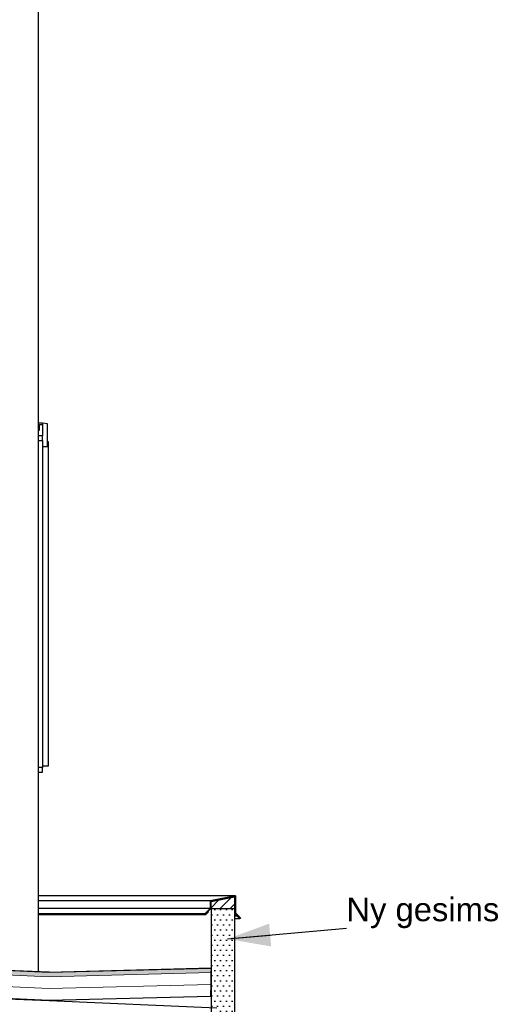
# Model space of a CAD drawing. Header units: millimetres. Extents: x -82116 to -59237, y -2070 to 13065.
# Tile 65 of 66: x -61269 to -59237, y 6763 to 10960. Entities that reach past the tile are written whole.
import ezdxf

# ---------------------------------------------------------------- set-up
doc = ezdxf.new("R2010")
doc.units = ezdxf.units.MM
doc.header["$LTSCALE"] = 0.5
doc.header["$MEASUREMENT"] = 0
doc.linetypes.add('PLINE', pattern=[0])
for name, color, linetype in [('235- Utvendig kledning og overflate(Nye konstruksjoner)', 7, 'Continuous'), ('244- Vinduer_ dører_ foldevegger(Nye konstruksjoner)', 7, 'Continuous'), ('261- Primærkonstruksjon (tak)', 7, 'Continuous'), ('262- Taktekking (Skravur)(Nye konstruksjoner)', 7, 'Continuous'), ('265- Gesimser_ takrenner og nedløp (Skravur)(Nye konstruksjoner)', 7, 'Continuous'), ('265- Gesimser_ takrenner og nedløp(Nye konstruksjoner)', 7, 'Continuous'), ('832- Tekst bygning(Nye konstruksjoner)', 7, 'Continuous')]:
    doc.layers.add(name, color=color, linetype=linetype)
doc.layers.add('262- Taktekking(Nye konstruksjoner)', color=7, linetype='Continuous', lineweight=0)
doc.styles.add('GENERATED_STYLE_3', font='arial.ttf')
doc.dimstyles.new('GENERATED_STYLE__2', dxfattribs={"dimtxt": 0.18, "dimasz": 182.4, "dimexe": 0.18, "dimexo": 0.0625, "dimgap": 0, "dimtad": 0, "dimtih": 1, "dimtoh": 1, "dimdec": 4, "dimzin": 0, "dimdsep": 46, "dimcen": 0.09, "dimadec": 0, "dimazin": 0, "dimtfac": 1, "dimtdec": 4, "dimtmove": 0, "dimatfit": 3, "dimldrblk": 'ARROWHEAD_5', "dimfxl": 1, "dimtolj": 1, "dimtzin": 0, "dimarcsym": 0})
pattern_1 = [(0, (0, 0), (0, 43.30127), [0, -25]), (0, (12.5, 21.65), (0, 43.30127), [0, -25])]
pattern_2 = [(45, (0, 0), (-79.54951, 79.54951), []), (45, (-26.52, 26.52), (-79.54951, 79.54951), [])]

# ---------------------------------------------------------------- blocks, each defined once
blk = doc.blocks.new('ARROWHEAD_5')
at = {"linetype": 'Continuous'}
blk.add_hatch(color=256, dxfattribs=at).paths.add_polyline_path([(-1, 0.2679), (0, 0), (-1, -0.2679)])
blk.add_line((0, 0), (-1, 0), dxfattribs=at)

msp = doc.modelspace()

# ---------------------------------------------------------------- hatches: boundary and pattern name
at = {"layer": '262- Taktekking (Skravur)(Nye konstruksjoner)', "linetype": 'Continuous'}
for points in [[(-61143.2, 6900.5), (-64923.2, 7065.6), (-64923.2, 7063.6), (-61143.2, 6898.5)], [(-60453.2, 6917.7), (-61143.2, 6900.4), (-61143.2, 6898.4), (-60453.2, 6915.7)]]:
    msp.add_hatch(color=256, dxfattribs=at).paths.add_polyline_path(points)
h = msp.add_hatch(dxfattribs=at)
h.set_pattern_fill('Prikker_tett', color=256, style=0, pattern_type=2)
h.set_pattern_definition(pattern_1)
h.paths.add_polyline_path([(-64923.2, 6943.4), (-61143.2, 6778.4), (-61143.2, 6780.4), (-64923.2, 6945.4)])
h = msp.add_hatch(dxfattribs=at)
h.set_pattern_fill('Prikker_tett', color=256, style=0, pattern_type=2)
h.set_pattern_definition(pattern_1)
h.paths.add_polyline_path([(-61143.2, 6778.4), (-60455.4, 6795.6), (-60455.4, 6797.6), (-61143.2, 6780.4)])
at = {"layer": '262- Taktekking(Nye konstruksjoner)', "linetype": 'Continuous'}
for points in [[(-64923.2, 7063.6), (-64923.2, 7045.5), (-61143.2, 6880.5), (-61143.2, 6898.5)], [(-60453.2, 6915.7), (-61143.2, 6898.4), (-61143.2, 6880.4), (-60453.5, 6897.7)]]:
    msp.add_hatch(color=256, dxfattribs=at).paths.add_polyline_path(points)
at = {"layer": '265- Gesimser_ takrenner og nedløp (Skravur)(Nye konstruksjoner)', "linetype": 'Continuous'}
h = msp.add_hatch(dxfattribs=at)
h.set_pattern_fill('Skrålinjer_4', color=256, style=0, pattern_type=2)
h.set_pattern_definition(pattern_2)
h.paths.add_polyline_path([(-60349.2, 7224.9), (-60457.2, 7203.3), (-60455.2, 7201.6), (-60351.2, 7222.4)])
for points in [[(-60351.2, 7222.4), (-60455.2, 7201.6), (-60453.2, 7200), (-60353.2, 7220)], [(-60353.2, 7170), (-60353.2, 7152), (-60351.2, 7152), (-60351.2, 7222.4), (-60353.2, 7220)], [(-60455.2, 7201.6), (-60455.2, 7170), (-60453.2, 7170), (-60453.2, 7200)]]:
    msp.add_hatch(color=256, dxfattribs=at).paths.add_polyline_path(points)
h = msp.add_hatch(dxfattribs=at)
h.set_pattern_fill('Skrålinjer_4', color=256, style=0, pattern_type=2)
h.set_pattern_definition(pattern_2)
h.paths.add_polyline_path([(-60349.2, 7224.9), (-60351.2, 7222.4), (-60351.2, 7152), (-60349.2, 7152.8)])
h = msp.add_hatch(dxfattribs=at)
h.set_pattern_fill('Skrålinjer_4', color=256, style=0, pattern_type=2)
h.set_pattern_definition(pattern_2)
h.paths.add_polyline_path([(-60455.2, 7201.6), (-60457.2, 7203.3), (-60457.2, 7170.8), (-60455.2, 7170)])
h = msp.add_hatch(dxfattribs=at)
h.set_pattern_fill('Skrålinjer_1', color=256, style=0, pattern_type=2)
h.set_pattern_definition([(45, (0, 0), (-21.213203, 21.213203), [])])
h.paths.add_polyline_path([(-60453.2, 7170), (-60353.2, 7170), (-60353.2, 7220), (-60453.2, 7200)])
h = msp.add_hatch(dxfattribs=at)
h.set_pattern_fill('Skrålinjer_4', color=256, style=0, pattern_type=2)
h.set_pattern_definition(pattern_2)
h.paths.add_polyline_path([(-60478.5, 7148.4), (-60477.8, 7146.7), (-60476, 7145.9), (-60474.3, 7146.7), (-60475.7, 7148.1), (-60476.4, 7148.8), (-60477.8, 7150.2)])
h = msp.add_hatch(dxfattribs=at)
h.set_pattern_fill('Skrålinjer_4', color=256, style=0, pattern_type=2)
h.set_pattern_definition(pattern_2)
h.paths.add_polyline_path([(-60477.8, 7150.2), (-60476.4, 7148.8), (-60455.2, 7170), (-60457.2, 7170.8)])
h = msp.add_hatch(dxfattribs=at)
h.set_pattern_fill('Skrålinjer_4', color=256, style=0, pattern_type=2)
h.set_pattern_definition(pattern_2)
h.paths.add_polyline_path([(-60475.7, 7148.1), (-60474.3, 7146.7), (-60463.6, 7157.3), (-60465.1, 7158.7)])
h = msp.add_hatch(dxfattribs=at)
h.set_pattern_fill('Prikker_tett', color=256, style=0, pattern_type=2)
h.set_pattern_definition(pattern_1)
h.paths.add_polyline_path([(-60453.2, 7170), (-60453.2, 6748.3), (-60428.2, 6747.2), (-60428.2, 6522), (-60453.2, 6523.1), (-60453.2, 6470), (-60353.2, 6470), (-60353.2, 7170)])
h = msp.add_hatch(dxfattribs=at)
h.set_pattern_fill('Skrålinjer_4', color=256, style=0, pattern_type=2)
h.set_pattern_definition(pattern_2)
h.paths.add_polyline_path([(-60349.2, 7152.8), (-60351.2, 7152), (-60329.9, 7130.8), (-60328.5, 7132.2)])
h = msp.add_hatch(dxfattribs=at)
h.set_pattern_fill('Skrålinjer_4', color=256, style=0, pattern_type=2)
h.set_pattern_definition(pattern_2)
h.paths.add_polyline_path([(-60341.3, 7140.7), (-60342.7, 7139.3), (-60332.1, 7128.7), (-60330.7, 7130.1)])
h = msp.add_hatch(dxfattribs=at)
h.set_pattern_fill('Skrålinjer_4', color=256, style=0, pattern_type=2)
h.set_pattern_definition(pattern_2)
h.paths.add_polyline_path([(-60332.1, 7128.7), (-60330.3, 7127.9), (-60328.5, 7128.7), (-60327.8, 7130.4), (-60328.5, 7132.2), (-60329.9, 7130.8), (-60330.7, 7130.1)])

# ---------------------------------------------------------------- linework, layer by layer
at = {"layer": '235- Utvendig kledning og overflate(Nye konstruksjoner)', "linetype": 'PLINE'}
for p, q in [((-61190.2, 11395.9), (-61190.2, 6902.6)), ((-60349.2, 7224.9), (-60457.2, 7203.3)), ((-60349.2, 7224.9), (-60351.2, 7222.4)), ((-60351.2, 7222.4), (-60351.2, 7152)), ((-60349.2, 7224.9), (-60349.2, 7152.8)), ((-60457.2, 7203.3), (-60457.2, 7170.8)), ((-60457.2, 7203.3), (-60455.2, 7201.6)), ((-60478.5, 7148.4), (-60477.8, 7146.7)), ((-60477.8, 7150.2), (-60476.4, 7148.8)), ((-60477.8, 7146.7), (-60476, 7145.9)), ((-60455.2, 7170), (-60476.4, 7148.8)), ((-60476.4, 7148.8), (-60475.7, 7148.1)), ((-60465.1, 7158.7), (-60475.7, 7148.1)), ((-60475.7, 7148.1), (-60474.3, 7146.7)), ((-60465.1, 7158.7), (-60463.6, 7157.3)), ((-60457.2, 7170.8), (-60455.2, 7170)), ((-60351.2, 7152), (-60353.2, 7152)), ((-60349.2, 7152.8), (-60351.2, 7152)), ((-60351.2, 7152), (-60329.9, 7130.8)), ((-60341.3, 7140.7), (-60342.7, 7139.3)), ((-60341.3, 7140.7), (-60330.7, 7130.1)), ((-60330.7, 7130.1), (-60332.1, 7128.7)), ((-60329.9, 7130.8), (-60330.7, 7130.1)), ((-60328.5, 7128.7), (-60330.3, 7127.9)), ((-60328.5, 7132.2), (-60329.9, 7130.8)), ((-60327.8, 7130.4), (-60328.5, 7128.7))]:
    msp.add_line(p, q, dxfattribs=at)
at = {"layer": '235- Utvendig kledning og overflate(Nye konstruksjoner)', "linetype": 'PLINE', "flags": 128}
for points in [[(-60457.2, 7170.8), (-60477.8, 7150.2), (-60478.5, 7148.4)], [(-60463.6, 7157.3), (-60474.3, 7146.7), (-60476, 7145.9)], [(-60349.2, 7152.8), (-60328.5, 7132.2), (-60327.8, 7130.4)], [(-60342.7, 7139.3), (-60332.1, 7128.7), (-60330.3, 7127.9)]]:
    msp.add_lwpolyline(points, dxfattribs=at)
at = {"layer": '244- Vinduer_ dører_ foldevegger(Nye konstruksjoner)', "linetype": 'PLINE'}
for p, q in [((-61171.2, 9241), (-61190.2, 9241)), ((-61151.2, 9237.5), (-61171.2, 9241)), ((-61171.2, 9241), (-61171.2, 9235)), ((-61151.2, 9141), (-61151.2, 9237.5)), ((-61190.2, 9210), (-61184.2, 9210)), ((-61184.2, 9210), (-61184.2, 9235)), ((-61184.2, 9235), (-61171.2, 9235)), ((-61171.2, 9235), (-61171.2, 9187)), ((-61171.2, 9187), (-61190.2, 9187)), ((-61190.2, 9167), (-61171.2, 9167)), ((-61171.2, 9167), (-61171.2, 9187)), ((-61171.2, 9167), (-61171.2, 7773)), ((-61151.2, 9164), (-61149.2, 9164)), ((-61146.2, 9161), (-61151.2, 9161)), ((-61149.2, 9164), (-61149.2, 9141)), ((-61146.2, 9141), (-61146.2, 9161)), ((-61171.2, 9141), (-61151.2, 9141)), ((-61151.2, 9141), (-61146.2, 9141)), ((-61146.2, 7779), (-61146.2, 9141)), ((-61171.2, 7773), (-61190.2, 7773)), ((-61171.2, 7779), (-61146.2, 7779)), ((-61171.2, 7753), (-61171.2, 7773)), ((-61190.2, 7753), (-61171.2, 7753))]:
    msp.add_line(p, q, dxfattribs=at)
at = {"layer": '261- Primærkonstruksjon (tak)', "linetype": 'PLINE'}
for p, q in [((-61323.2, 6786.3), (-61143.2, 6778.4)), ((-61143.2, 6778.4), (-60428.2, 6747.2))]:
    msp.add_line(p, q, dxfattribs=at)
at = {"layer": '262- Taktekking(Nye konstruksjoner)', "linetype": 'PLINE'}
for p, q in [((-60351.2, 7222.4), (-60455.2, 7201.6)), ((-60351.2, 7222.4), (-60353.2, 7220)), ((-60455.2, 7201.6), (-60455.2, 7170)), ((-60455.2, 7201.6), (-60453.2, 7200)), ((-60353.2, 7220), (-60453.2, 7200)), ((-60453.2, 7200), (-60453.2, 7170)), ((-60453.2, 7170), (-60455.2, 7170)), ((-64923.2, 7065.6), (-61143.2, 6900.5)), ((-64923.2, 7063.6), (-61143.2, 6898.5)), ((-64923.2, 7045.5), (-61143.2, 6880.5)), ((-64923.2, 6995.5), (-61143.2, 6830.5)), ((-64923.2, 6945.4), (-61143.2, 6780.4)), ((-60453.2, 6917.7), (-61143.2, 6900.4)), ((-60453.2, 6915.7), (-61143.2, 6898.4)), ((-61143.2, 6900.5), (-61143.2, 6900.4)), ((-61143.2, 6898.5), (-61143.2, 6898.4)), ((-60453.5, 6897.7), (-61143.2, 6880.4)), ((-61143.2, 6880.5), (-61143.2, 6880.4)), ((-60454.5, 6847.6), (-61143.2, 6830.4)), ((-61143.2, 6830.5), (-61143.2, 6830.4)), ((-60455.4, 6797.6), (-61143.2, 6780.4)), ((-60455.4, 6795.6), (-61143.2, 6778.4))]:
    msp.add_line(p, q, dxfattribs=at)
at = {"layer": '262- Taktekking(Nye konstruksjoner)', "linetype": 'PLINE', "flags": 128}
msp.add_lwpolyline([(-60453.2, 6917.7), (-60453.2, 6915.7), (-60453.5, 6897.7), (-60454.5, 6847.6), (-60455.4, 6797.6), (-60455.4, 6795.6)], dxfattribs=at)
at = {"layer": '265- Gesimser_ takrenner og nedløp(Nye konstruksjoner)', "linetype": 'PLINE'}
for p, q in [((-60349.2, 7224.9), (-61190.2, 7224.9)), ((-60457.2, 7203.3), (-61190.2, 7203.3)), ((-60353.2, 7220), (-60353.2, 7170)), ((-60457.2, 7170.8), (-61190.2, 7170.8)), ((-61190.2, 7150.2), (-60477.8, 7150.2)), ((-61190.2, 7145.9), (-60476, 7145.9)), ((-60466.5, 7158.7), (-60465.1, 7158.7)), ((-60453.2, 7170), (-60453.2, 6470)), ((-60353.2, 7170), (-60453.2, 7170)), ((-60353.2, 7170), (-60353.2, 7152)), ((-60353.2, 7152), (-60353.2, 6545)), ((-60353.2, 7140.7), (-60341.3, 7140.7)), ((-60353.2, 7139.3), (-60342.7, 7139.3)), ((-60353.2, 7128.7), (-60332.1, 7128.7)), ((-60353.2, 7127.9), (-60330.3, 7127.9)), ((-60331.4, 7130.8), (-60329.9, 7130.8))]:
    msp.add_line(p, q, dxfattribs=at)

# ---------------------------------------------------------------- texts
at = {"layer": '832- Tekst bygning(Nye konstruksjoner)', "linetype": 'Continuous', "insert": (-59876, 7086.9), "char_height": 100, "attachment_point": 7, "style": 'GENERATED_STYLE_3'}
msp.add_mtext('\\A1;{\\pql;\\fArial|b0|i0|c0|p0;\\W1.000000;Ny \\fArial|b0|i0|c0|p0;\\W1.000000;gesims}', dxfattribs=at)

# ---------------------------------------------------------------- leaders
at = {"layer": '832- Tekst bygning(Nye konstruksjoner)', "linetype": 'PLINE', "annotation_type": 0, "has_hookline": 1, "hookline_direction": 0, "text_width": 635.5}
msp.add_leader([(-60382.8, 7041.5), (-59876, 7086.9)], dimstyle='GENERATED_STYLE__2', dxfattribs=at)

doc.saveas('drawing.dxf')
